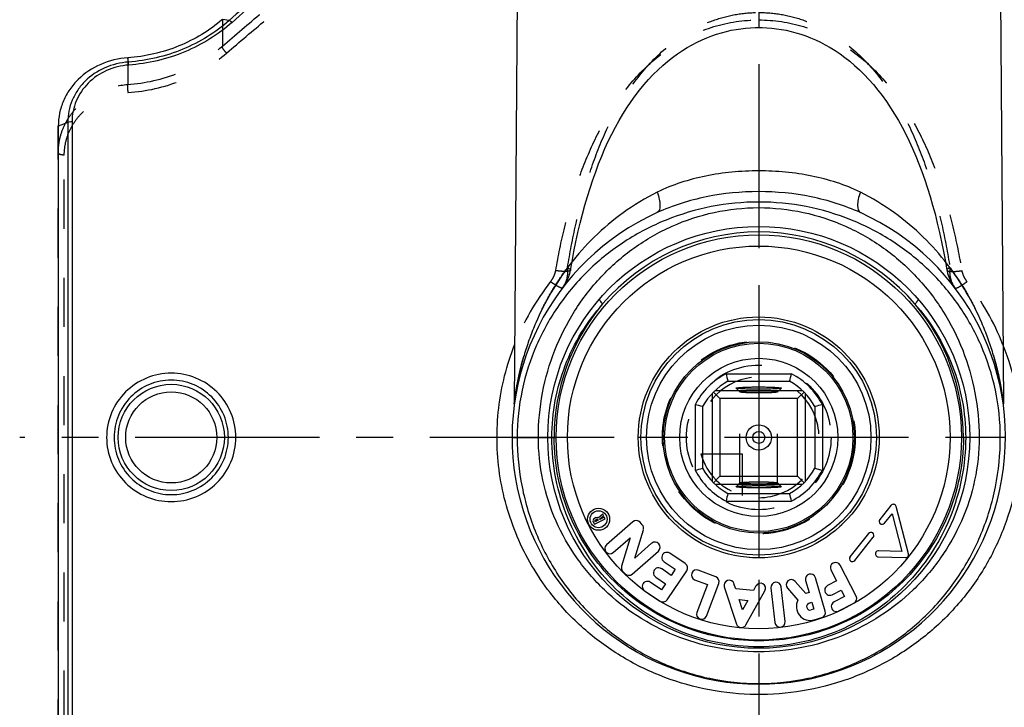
# Model space of a CAD drawing. Header units: millimetres. Extents: x 0 to 1000, y 0 to 1000.
# Tile 2 of 5: x 402 to 533, y 415 to 507. Entities that reach past the tile are written whole.
import ezdxf

# ---------------------------------------------------------------- set-up
doc = ezdxf.new("R2010")
doc.units = ezdxf.units.MM
doc.header["$LTSCALE"] = 65.185185
doc.linetypes.add('CENTER', pattern=[0.6, 0.375, -0.075, 0.075, -0.075])
doc.linetypes.add('HIDDEN', pattern=[0.2, 0.1, -0.1])
doc.layers.get('0').update_dxf_attribs({"linetype": 'CONTINUOUS'})
for name, color, linetype in [('ACHSEN_S', 7, 'CONTINUOUS'), ('DEFAULT_2', 8, 'HIDDEN'), ('FASEN', 7, 'CONTINUOUS'), ('KOERPER', 7, 'CONTINUOUS'), ('KONST.EL_MIT_GEO', 7, 'CONTINUOUS'), ('KURVEN', 7, 'CONTINUOUS')]:
    doc.layers.add(name, color=color, linetype=linetype)

msp = doc.modelspace()

# ---------------------------------------------------------------- linework, layer by layer
at = {"color": 7, "linetype": 'Continuous'}
for p, q in [((495.66, 459.63), (504.34, 459.63)), ((495.91, 458.63), (504.09, 458.63)), ((497, 457.72), (497, 457.73)), ((503, 457.73), (503, 457.72)), ((493.8, 456.99), (493.8, 445.37)), ((493.99, 457.19), (494.85, 456.33)), ((505.81, 457.38), (494.19, 457.38)), ((505.15, 456.33), (494.85, 456.33)), ((494.85, 456.33), (494.85, 446.03)), ((506.01, 457.19), (505.15, 456.33)), ((505.15, 446.03), (505.15, 456.33)), ((506.2, 445.37), (506.2, 456.99)), ((491.55, 455.52), (491.55, 446.84)), ((492.55, 455.27), (492.55, 447.09)), ((507.45, 455.27), (507.45, 447.09)), ((508.45, 455.52), (508.45, 446.84)), ((493.99, 445.17), (494.85, 446.03)), ((494.85, 446.03), (505.15, 446.03)), ((506.01, 445.17), (505.15, 446.03)), ((494.19, 444.98), (505.81, 444.98)), ((497, 444.63), (497, 444.64)), ((503, 444.64), (503, 444.63)), ((495.91, 443.73), (504.09, 443.73)), ((495.66, 442.73), (504.34, 442.73))]:
    msp.add_line(p, q, dxfattribs=at)
for radius in [12.5, 10.5, 1.68, 0.8]:
    msp.add_circle((500, 451.18), radius, dxfattribs=at)
for centre, radius, start, end in [((500, 451.18), 9.5, 117.1908, 152.8092), ((566.39, 476.71), 72.77, 193.5755, 194.386), ((433.61, 476.71), 72.77, 345.614, 346.4245), ((500, 451.18), 9.5, 27.1908, 62.8092), ((500, 451.18), 8.5, 118.7958, 151.2042), ((500, 451.18), 8.5, 28.7958, 61.2042), ((473.92, 382.59), 75.03, 75.6263, 76.4123), ((525.53, 384.79), 72.77, 103.5755, 104.386), ((474.47, 517.57), 72.77, 283.5755, 284.386), ((500, 451.18), 8.5, 208.7958, 241.2042), ((500, 451.18), 8.5, 298.7958, 331.2042), ((525.53, 517.57), 72.77, 255.614, 256.4245), ((500, 451.18), 9.5, 207.1908, 242.8092), ((500, 451.18), 9.5, 297.1908, 332.8092), ((566.39, 425.65), 72.77, 165.614, 166.4245), ((433.61, 425.65), 72.77, 13.5755, 14.386)]:
    msp.add_arc(centre, radius, start, end, dxfattribs=at)
for points, knots in [([(497, 457.73), (497, 457.74), (497.02, 457.75), (497.07, 457.76), (497.14, 457.77), (497.29, 457.79), (497.54, 457.82), (497.9, 457.84), (498.35, 457.85), (498.87, 457.87), (499.42, 457.88), (500, 457.88), (500.58, 457.88), (501.13, 457.87), (501.65, 457.85), (502.1, 457.84), (502.46, 457.82), (502.71, 457.79), (502.86, 457.77), (502.93, 457.76), (502.98, 457.75), (503, 457.74), (503, 457.73)], [0, 0, 0, 0, 0.003434, 0.010995, 0.023081, 0.039668, 0.085818, 0.147807, 0.223285, 0.309396, 0.40283, 0.5, 0.597171, 0.690603, 0.776711, 0.852192, 0.914186, 0.960328, 0.976913, 0.989011, 0.996585, 1, 1, 1, 1]), ([(503, 457.72), (502.99, 457.71), (502.96, 457.7), (502.91, 457.69), (502.83, 457.68), (502.67, 457.66), (502.41, 457.64), (502.05, 457.62), (501.6, 457.6), (501.1, 457.59), (500.56, 457.58), (500, 457.58), (499.44, 457.58), (498.9, 457.59), (498.4, 457.6), (497.96, 457.62), (497.59, 457.64), (497.33, 457.66), (497.17, 457.68), (497.09, 457.69), (497.04, 457.7), (497.01, 457.71), (497, 457.72)], [0, 0, 0, 0, 0.005131, 0.014426, 0.027994, 0.045758, 0.093331, 0.155514, 0.230092, 0.314413, 0.405432, 0.499868, 0.594308, 0.68534, 0.769682, 0.844294, 0.90652, 0.954133, 0.971915, 0.985511, 0.994848, 1, 1, 1, 1]), ([(497, 444.64), (497.01, 444.65), (497.04, 444.66), (497.09, 444.67), (497.17, 444.68), (497.33, 444.7), (497.59, 444.72), (497.96, 444.74), (498.4, 444.76), (498.9, 444.77), (499.44, 444.78), (500, 444.78), (500.56, 444.78), (501.1, 444.77), (501.6, 444.76), (502.05, 444.74), (502.41, 444.72), (502.67, 444.7), (502.83, 444.68), (502.91, 444.67), (502.96, 444.66), (502.99, 444.65), (503, 444.64)], [0, 0, 0, 0, 0.005152, 0.014489, 0.028085, 0.045867, 0.09348, 0.155706, 0.230318, 0.31466, 0.405692, 0.500132, 0.594568, 0.685587, 0.769908, 0.844486, 0.906669, 0.954242, 0.972006, 0.985574, 0.994869, 1, 1, 1, 1]), ([(503, 444.63), (503, 444.62), (502.98, 444.61), (502.93, 444.6), (502.86, 444.59), (502.71, 444.57), (502.46, 444.54), (502.1, 444.52), (501.65, 444.51), (501.13, 444.49), (500.58, 444.48), (500, 444.48), (499.42, 444.48), (498.87, 444.49), (498.35, 444.51), (497.9, 444.52), (497.54, 444.54), (497.29, 444.57), (497.14, 444.59), (497.07, 444.6), (497.02, 444.61), (497, 444.62), (497, 444.63)], [0, 0, 0, 0, 0.003415, 0.010989, 0.023087, 0.039672, 0.085814, 0.147808, 0.223289, 0.309397, 0.402829, 0.5, 0.59717, 0.690604, 0.776715, 0.852193, 0.914182, 0.960332, 0.976919, 0.989005, 0.996566, 1, 1, 1, 1])]:
    msp.add_open_spline(points, degree=3, knots=knots, dxfattribs=at)
at = {"layer": 'ACHSEN_S', "color": 40, "linetype": 'CENTER'}
for p, q in [((500, 657.18), (500, 342.82)), ((598.12, 451.18), (401.88, 451.18))]:
    msp.add_line(p, q, dxfattribs=at)
at = {"layer": 'DEFAULT_2', "color": 8, "linetype": 'HIDDEN'}
for p, q in [((497, 457.72), (497.5, 457.22)), ((502.5, 457.22), (503, 457.72)), ((497.5, 457.22), (497.5, 457.23)), ((497.5, 445.13), (497.5, 457.23)), ((502.5, 445.13), (502.5, 457.23)), ((502.5, 457.23), (502.5, 457.22)), ((497.5, 445.14), (497, 444.64)), ((497.5, 445.13), (497.5, 445.14)), ((503, 444.64), (502.5, 445.14)), ((502.5, 445.14), (502.5, 445.13))]:
    msp.add_line(p, q, dxfattribs=at)
for points, knots in [([(497.5, 457.23), (497.5, 457.24), (497.56, 457.26), (497.59, 457.27), (497.62, 457.28)], [0, 0, 0, 0, 0.290962, 1, 1, 1, 1]), ([(502.5, 457.22), (502.49, 457.21), (502.46, 457.2), (502.39, 457.18), (502.24, 457.16), (502, 457.14), (501.7, 457.12), (501.33, 457.1), (500.76, 457.08), (500, 457.08), (499.24, 457.08), (498.67, 457.1), (498.3, 457.12), (498, 457.14), (497.76, 457.16), (497.61, 457.18), (497.54, 457.2), (497.51, 457.21), (497.5, 457.22)], [0, 0, 0, 0, 0.005683, 0.015425, 0.047381, 0.095242, 0.157421, 0.23176, 0.315645, 0.499909, 0.684187, 0.768089, 0.842452, 0.90466, 0.952555, 0.984546, 0.994301, 1, 1, 1, 1]), ([(497.62, 457.28), (497.76, 457.3), (498.12, 457.33), (498.75, 457.36), (499.53, 457.38), (500.24, 457.38), (500.81, 457.37), (501.21, 457.36), (501.57, 457.35), (501.88, 457.33), (502.14, 457.31), (502.32, 457.29), (502.44, 457.27), (502.49, 457.25), (502.5, 457.23), (502.5, 457.23)], [0, 0, 0, 0, 0.085297, 0.219758, 0.387053, 0.566594, 0.654007, 0.736192, 0.810609, 0.874966, 0.927291, 0.966022, 0.99013, 0.996654, 1, 1, 1, 1]), ([(497.5, 445.14), (497.51, 445.15), (497.54, 445.16), (497.61, 445.18), (497.76, 445.2), (498, 445.22), (498.3, 445.24), (498.67, 445.26), (499.24, 445.28), (500, 445.28), (500.76, 445.28), (501.33, 445.26), (501.7, 445.24), (502, 445.22), (502.24, 445.2), (502.39, 445.18), (502.46, 445.16), (502.49, 445.15), (502.5, 445.14)], [0, 0, 0, 0, 0.005699, 0.015454, 0.047445, 0.09534, 0.157548, 0.231911, 0.315813, 0.500091, 0.684355, 0.76824, 0.842579, 0.904758, 0.952619, 0.984575, 0.994317, 1, 1, 1, 1]), ([(502.38, 445.08), (502.24, 445.06), (501.88, 445.03), (501.25, 445), (500.47, 444.98), (499.76, 444.98), (499.19, 444.99), (498.79, 445), (498.43, 445.01), (498.12, 445.03), (497.86, 445.05), (497.68, 445.07), (497.56, 445.1), (497.51, 445.11), (497.5, 445.13), (497.5, 445.13)], [0, 0, 0, 0, 0.08509, 0.219439, 0.38671, 0.566299, 0.653753, 0.735985, 0.81045, 0.874852, 0.927217, 0.965981, 0.990106, 0.99663, 1, 1, 1, 1]), ([(502.5, 445.13), (502.5, 445.12), (502.44, 445.1), (502.41, 445.09), (502.38, 445.08)], [0, 0, 0, 0, 0.290875, 1, 1, 1, 1])]:
    msp.add_open_spline(points, degree=3, knots=knots, dxfattribs=at)
at = {"layer": 'FASEN', "color": 7, "linetype": 'Continuous'}
msp.add_line((407, 492.51), (407, 409.85), dxfattribs=at)
for points, knots in [([(428.79, 506.67), (427.08, 505.19), (423.08, 502.78), (418.54, 501.73), (416.22, 501.57)], [0, 0, 0, 0, 0.492259, 1, 1, 1, 1]), ([(416.22, 501.57), (414.99, 501.48), (412.58, 500.91), (410.01, 499.22), (408.48, 497.41), (407.64, 495.88), (407.12, 494.23), (407, 493.08), (407, 492.51)], [0, 0, 0, 0, 0.259754, 0.512394, 0.635983, 0.757913, 0.878957, 1, 1, 1, 1])]:
    msp.add_open_spline(points, degree=3, knots=knots, dxfattribs=at)
at = {"layer": 'KOERPER', "color": 7, "linetype": 'Continuous'}
for p, q in [((468, 520.68), (467.53, 455.64)), ((532, 520.68), (532.47, 455.64)), ((517.55, 442.15), (516.07, 440.29)), ((519.89, 435.72), (518.25, 442)), ((478.39, 440.53), (478.18, 440.42)), ((479.28, 440.98), (478.72, 440.52)), ((478.87, 440.34), (479.39, 440.77)), ((479.49, 440.58), (478.9, 440.28)), ((479.39, 440.77), (479.28, 440.98)), ((479.59, 440.38), (479.49, 440.58)), ((516.69, 439.79), (517.69, 441.04)), ((517.69, 441.04), (519, 436.03)), ((478.03, 439.96), (478.18, 439.66)), ((478.18, 439.66), (479.59, 440.38)), ((478.28, 439.97), (478.23, 440.06)), ((478.28, 440.21), (478.5, 440.32)), ((478.69, 440.18), (478.28, 439.97)), ((478.64, 440.27), (478.69, 440.18)), ((478.9, 440.28), (478.87, 440.34)), ((483.28, 439.98), (479.79, 436.92)), ((484.54, 439.58), (484.24, 439.92)), ((483.53, 435.15), (484.68, 438.93)), ((514.58, 438.43), (512.11, 435.34)), ((512.74, 434.84), (515.21, 437.93)), ((480.69, 435.9), (482.93, 437.87)), ((482.93, 437.87), (481.79, 434.09)), ((485.78, 437.12), (483.53, 435.15)), ((483.19, 433.04), (486.68, 436.1)), ((490.25, 434.42), (488.18, 435.81)), ((515.87, 435.32), (519.49, 435.22)), ((519, 436.03), (515.9, 436.12)), ((487.42, 434.68), (488.92, 433.67)), ((512.92, 430.09), (510.8, 434.21)), ((481.93, 433.44), (482.23, 433.11)), ((488.39, 432.87), (487.08, 433.76)), ((487.85, 429.63), (490.43, 433.48)), ((488.92, 433.67), (488.39, 432.87)), ((494.3, 432.68), (491.97, 433.57)), ((509.59, 433.59), (510.34, 432.13)), ((487.1, 430.95), (485.59, 431.96)), ((486.32, 432.63), (487.63, 431.75)), ((487.63, 431.75), (487.1, 430.95)), ((491.49, 432.29), (493.18, 431.65)), ((493.18, 431.65), (491.77, 427.95)), ((493.04, 427.47), (494.69, 431.8)), ((496.94, 431.06), (496.71, 431.75)), ((499.63, 431.48), (499.28, 430.84)), ((506.23, 430.47), (504.83, 432.07)), ((506.22, 432.17), (506.68, 430.6)), ((508.82, 428.1), (507.52, 432.56)), ((510.34, 432.13), (509.13, 431.51)), ((484.84, 430.83), (486.9, 429.44)), ((495.42, 431.33), (497.06, 426.4)), ((499.28, 430.84), (496.94, 431.06)), ((498.3, 426.29), (500.82, 430.82)), ((501.61, 431.2), (502.14, 426.59)), ((503.49, 426.75), (502.96, 431.36)), ((503.81, 431.17), (505.2, 429.59)), ((506.68, 430.6), (506.23, 430.47)), ((509.75, 430.3), (510.96, 430.92)), ((511.4, 430.07), (510, 429.34)), ((510.96, 430.92), (511.4, 430.07)), ((497.41, 429.65), (498.56, 429.55)), ((497.86, 428.3), (497.41, 429.65)), ((498.56, 429.55), (497.86, 428.3)), ((506.69, 429.19), (507.06, 429.29)), ((507.06, 429.29), (507.33, 428.37)), ((510.62, 428.14), (512.63, 429.17)), ((507.33, 428.37), (506.96, 428.27)), ((507.34, 426.96), (508.36, 427.26))]:
    msp.add_line(p, q, dxfattribs=at)
for centre, radius in [((500, 451.18), 12.7), ((478.73, 440.32), 1.47), ((478.73, 440.32), 1.13)]:
    msp.add_circle(centre, radius, dxfattribs=at)
for centre, radius, start, end in [((517.86, 441.9), 0.4, 14.6262, 141.4162), ((478.55, 440.22), 0.34, 59.7468, 117.0544), ((478.33, 440.11), 0.34, 117.0544, 207.0544), ((478.33, 440.11), 0.11, 117.0544, 207.0544), ((478.55, 440.22), 0.11, 27.0544, 117.0544), ((483.73, 439.47), 0.68, 41.1846, 131.1846), ((484.03, 439.13), 0.68, 343.1846, 41.1846), ((516.38, 440.04), 0.4, 141.4162, 321.4162), ((514.9, 438.18), 0.4, 321.4162, 141.4162), ((480.24, 436.41), 0.68, 131.1846, 311.1846), ((486.23, 436.61), 0.68, 311.1846, 131.1846), ((487.8, 435.24), 0.68, 56.1209, 236.1209), ((512.43, 435.09), 0.4, 141.4162, 321.4162), ((515.88, 435.72), 0.4, 88.2862, 268.4445), ((519.5, 435.62), 0.4, 268.4445, 14.6262), ((482.44, 433.89), 0.68, 163.1846, 221.1846), ((489.87, 433.86), 0.68, 326.1209, 56.1209), ((510.19, 433.9), 0.68, 27.3, 207.3), ((482.74, 433.55), 0.68, 221.1846, 311.1846), ((486.7, 433.19), 0.68, 56.1209, 236.1209), ((491.73, 432.93), 0.68, 69.1771, 249.1771), ((494.05, 432.05), 0.68, 339.1771, 69.1771), ((506.87, 432.37), 0.68, 16.258, 196.258), ((485.21, 431.39), 0.68, 56.1209, 236.1209), ((496.07, 431.54), 0.68, 18.4131, 198.4131), ((500.23, 431.15), 0.68, 330.9131, 150.9131), ((502.29, 431.28), 0.68, 6.5547, 186.5547), ((504.32, 431.62), 0.68, 41.258, 221.258), ((509.44, 430.9), 0.68, 117.3, 297.3), ((512.32, 429.78), 0.68, 297.3, 27.3), ((487.28, 430), 0.68, 236.1209, 326.1209), ((506.83, 428.73), 1.84, 152.1076, 286.258), ((506.83, 428.73), 0.48, 106.258, 286.258), ((510.31, 428.74), 0.68, 117.3, 297.3), ((492.41, 427.71), 0.68, 159.1771, 339.1771), ((508.17, 427.91), 0.68, 286.258, 16.258), ((497.71, 426.62), 0.68, 198.4131, 330.9131), ((502.82, 426.67), 0.68, 186.5547, 6.5547)]:
    msp.add_arc(centre, radius, start, end, dxfattribs=at)
at = {"layer": 'KONST.EL_MIT_GEO', "color": 8, "linetype": 'HIDDEN'}
for p, q in [((428.79, 506.67), (428.79, 503.11)), ((416.22, 501.57), (416.22, 498.03)), ((407, 409.85), (407, 492.51)), ((407.8, 413.7), (407.8, 488.66))]:
    msp.add_line(p, q, dxfattribs=at)
at = {"layer": 'KONST.EL_MIT_GEO', "color": 7, "linetype": 'Continuous'}
for p, q in [((429.68, 506.51), (428.79, 506.67)), ((416.31, 501.01), (416.22, 501.57)), ((408.27, 492.99), (407, 492.51)), ((408.27, 492.99), (408.27, 409.37)), ((408.83, 493.08), (408.83, 409.28)), ((467.25, 451.18), (473.1, 451.18)), ((532.75, 451.18), (526.9, 451.18))]:
    msp.add_line(p, q, dxfattribs=at)
at = {"layer": 'KONST.EL_MIT_GEO', "color": 8, "linetype": 'HIDDEN'}
for points in [[(475.02, 473.39), (475.22, 474.53), (475.47, 475.85), (475.73, 477.13), (476, 478.39), (476.29, 479.62), (476.6, 480.82), (476.92, 482), (477.25, 483.15), (477.6, 484.28), (477.97, 485.38), (478.35, 486.45), (478.74, 487.5), (479.15, 488.52), (479.58, 489.52), (480.02, 490.49), (480.48, 491.43), (480.96, 492.35), (481.45, 493.24), (481.96, 494.11), (482.49, 494.95), (483.04, 495.76), (483.6, 496.54), (484.18, 497.3), (484.77, 498.02), (485.38, 498.71), (486, 499.36), (486.63, 499.98), (487.26, 500.56), (487.91, 501.11), (488.56, 501.62), (489.21, 502.1), (489.86, 502.54), (490.51, 502.94), (491.17, 503.31), (491.82, 503.65), (492.47, 503.96), (493.12, 504.24), (493.77, 504.49), (494.41, 504.71), (495.06, 504.91), (495.7, 505.08), (496.34, 505.23), (496.98, 505.35), (497.62, 505.44), (498.26, 505.52), (498.9, 505.57), (499.54, 505.6), (500, 505.6)], [(500, 505.6), (500.45, 505.6), (501.09, 505.57), (501.73, 505.52), (502.37, 505.44), (503.01, 505.35), (503.65, 505.23), (504.29, 505.08), (504.94, 504.91), (505.58, 504.72), (506.23, 504.49), (506.88, 504.24), (507.53, 503.96), (508.18, 503.65), (508.83, 503.31), (509.48, 502.94), (510.14, 502.54), (510.79, 502.1), (511.44, 501.62), (512.09, 501.11), (512.73, 500.57), (513.37, 499.98), (514, 499.36), (514.62, 498.71), (515.22, 498.02), (515.82, 497.3), (516.4, 496.55), (516.96, 495.76), (517.5, 494.95), (518.03, 494.11), (518.54, 493.25), (519.04, 492.36), (519.51, 491.44), (519.97, 490.5), (520.42, 489.53), (520.84, 488.53), (521.25, 487.51), (521.65, 486.46), (522.03, 485.39), (522.39, 484.29), (522.74, 483.16), (523.08, 482.01), (523.4, 480.84), (523.7, 479.63), (523.99, 478.4), (524.27, 477.14), (524.53, 475.86), (524.78, 474.55), (524.98, 473.39)], [(473.94, 471.02), (473.99, 471.08), (474.15, 471.31), (474.29, 471.53), (474.43, 471.77), (474.56, 472.01), (474.67, 472.25), (474.77, 472.49), (474.85, 472.73), (474.92, 472.96), (474.98, 473.18), (475.02, 473.39)], [(524.98, 473.39), (525.02, 473.2), (525.07, 472.98), (525.14, 472.74), (525.23, 472.51), (525.32, 472.27), (525.43, 472.03), (525.56, 471.79), (525.7, 471.55), (525.84, 471.32), (526, 471.1), (526.06, 471.02)]]:
    msp.add_lwpolyline(points, dxfattribs=at)
at = {"layer": 'KONST.EL_MIT_GEO', "color": 7, "linetype": 'Continuous'}
for points in [[(467.53, 455.64), (467.53, 455.58), (467.53, 455.52), (467.53, 455.46), (467.52, 455.4), (467.52, 455.34), (467.51, 455.29)], [(532.49, 455.29), (532.48, 455.35), (532.48, 455.41), (532.47, 455.47), (532.47, 455.53), (532.47, 455.59), (532.47, 455.64)]]:
    msp.add_lwpolyline(points, dxfattribs=at)
for centre, radius in [((500, 451.18), 28), ((500, 451.18), 26.9), ((500, 451.18), 25.4), ((500, 451.18), 16), ((500, 451.18), 15.64), ((500, 451.18), 14.9), ((422, 451.18), 7.05), ((422, 451.18), 6.05)]:
    msp.add_circle(centre, radius, dxfattribs=at)
for centre, radius, start, end in [((500, 451.18), 32.75, 114.3484, 65.6516), ((500, 451.18), 27.27, 90.0015, 139.4925), ((500, 451.18), 27.27, 40.5075, 89.9985), ((500.37, 451.2), 27.54, 140.0156, 180.0314), ((499.63, 451.2), 27.54, 359.9686, 39.9844)]:
    msp.add_arc(centre, radius, start, end, dxfattribs=at)
at = {"layer": 'KONST.EL_MIT_GEO', "color": 8, "linetype": 'HIDDEN'}
for centre, start, end in [((499.19, 451.04), 142.2075, 158.5076), ((500.81, 451.04), 21.4924, 37.7925)]:
    msp.add_arc(centre, 33.97, start, end, dxfattribs=at)
at = {"layer": 'KONST.EL_MIT_GEO', "color": 7, "linetype": 'Continuous'}
for points, knots in [([(450.44, 523.79), (448.71, 522.43), (441.67, 516.81), (434.8, 510.99), (429.68, 506.51)], [0, 0, 0, 0, 0.244381, 1, 1, 1, 1]), ([(450.81, 523.64), (449.08, 522.27), (442.05, 516.63), (435.19, 510.79), (430.08, 506.28)], [0, 0, 0, 0, 0.244362, 1, 1, 1, 1]), ([(429.68, 506.51), (427.88, 504.92), (423.63, 502.32), (418.79, 501.19), (416.31, 501.01)], [0, 0, 0, 0, 0.491723, 1, 1, 1, 1]), ([(430.08, 506.28), (428.23, 504.65), (423.88, 501.96), (418.9, 500.79), (416.36, 500.61)], [0, 0, 0, 0, 0.49176, 1, 1, 1, 1]), ([(430.08, 506.28), (430.01, 506.34), (429.89, 506.43), (429.75, 506.49), (429.68, 506.51)], [0, 0, 0, 0, 0.573003, 1, 1, 1, 1]), ([(416.31, 501.01), (415.24, 500.94), (413.12, 500.43), (410.87, 498.92), (409.55, 497.31), (408.81, 495.96), (408.36, 494.51), (408.27, 493.49), (408.27, 492.99)], [0, 0, 0, 0, 0.259544, 0.511896, 0.635512, 0.757581, 0.878808, 1, 1, 1, 1]), ([(416.36, 500.61), (416.35, 500.69), (416.34, 500.83), (416.32, 500.96), (416.31, 501.01)], [0, 0, 0, 0, 0.616148, 1, 1, 1, 1]), ([(416.36, 500.61), (415.35, 500.54), (413.37, 500.06), (410.88, 498.37), (409.22, 495.93), (408.83, 494.02), (408.83, 493.08)], [0, 0, 0, 0, 0.259996, 0.512856, 0.758023, 1, 1, 1, 1]), ([(408.83, 493.08), (408.78, 493.08), (408.59, 493.07), (408.4, 493.04), (408.27, 492.99)], [0, 0, 0, 0, 0.271989, 1, 1, 1, 1]), ([(500, 486.56), (498.81, 486.56), (496.45, 486.45), (491.87, 485.79), (488.54, 484.73), (486.51, 483.73)], [0, 0, 0, 0, 0.256978, 0.51093, 1, 1, 1, 1]), ([(513.49, 483.73), (511.46, 484.73), (508.13, 485.79), (503.55, 486.45), (501.19, 486.56), (500, 486.56)], [0, 0, 0, 0, 0.48907, 0.743022, 1, 1, 1, 1]), ([(486.51, 483.73), (484.94, 482.95), (481.99, 481.17), (478.13, 477.91), (474.93, 474.3), (472.35, 470.45), (470.65, 467.09), (469.57, 464.37), (468.9, 462.34), (468.35, 460.34), (468, 458.7), (467.78, 457.45), (467.67, 456.74), (467.61, 456.24), (467.57, 455.95), (467.55, 455.76), (467.53, 455.67), (467.53, 455.64)], [0, 0, 0, 0, 0.149258, 0.291319, 0.427176, 0.557903, 0.68432, 0.74604, 0.806644, 0.865788, 0.922466, 0.94902, 0.973105, 0.983504, 0.992065, 0.997896, 1, 1, 1, 1]), ([(500, 483.81), (497.67, 483.81), (493.03, 483.36), (488.58, 481.96), (486.5, 481.02)], [0, 0, 0, 0, 0.505184, 1, 1, 1, 1]), ([(486.51, 483.73), (486.63, 483.42), (486.77, 482.97), (486.87, 482.36), (486.91, 481.77), (486.81, 481.16), (486.5, 481.02)], [0, 0, 0, 0, 0.347124, 0.502765, 0.641734, 1, 1, 1, 1]), ([(513.5, 481.02), (511.42, 481.96), (506.97, 483.36), (502.33, 483.81), (500, 483.81)], [0, 0, 0, 0, 0.494816, 1, 1, 1, 1]), ([(513.49, 483.73), (513.37, 483.42), (513.23, 482.97), (513.13, 482.36), (513.09, 481.77), (513.19, 481.16), (513.5, 481.02)], [0, 0, 0, 0, 0.347125, 0.502767, 0.641736, 1, 1, 1, 1]), ([(532.47, 455.64), (532.47, 455.67), (532.45, 455.76), (532.43, 455.95), (532.39, 456.24), (532.33, 456.74), (532.22, 457.45), (532, 458.7), (531.65, 460.34), (531.1, 462.34), (530.43, 464.37), (529.35, 467.09), (527.65, 470.45), (525.07, 474.3), (521.87, 477.91), (518.01, 481.17), (515.06, 482.95), (513.49, 483.73)], [0, 0, 0, 0, 0.002107, 0.007941, 0.016506, 0.026903, 0.050993, 0.077547, 0.134224, 0.193367, 0.253969, 0.315688, 0.442105, 0.572836, 0.708697, 0.850753, 1, 1, 1, 1]), ([(500, 482.43), (497.89, 482.43), (493.68, 482.02), (487.64, 480.23), (482.13, 477.36), (477.3, 473.53), (473.31, 468.86), (470.29, 463.46), (468.37, 457.49), (467.93, 453.29), (467.93, 451.18)], [0, 0, 0, 0, 0.127536, 0.253798, 0.378195, 0.501081, 0.62357, 0.747085, 0.872656, 1, 1, 1, 1]), ([(532.07, 451.18), (532.07, 453.29), (531.63, 457.49), (529.71, 463.46), (526.69, 468.86), (522.7, 473.53), (517.87, 477.36), (512.36, 480.23), (506.32, 482.02), (502.11, 482.43), (500, 482.43)], [0, 0, 0, 0, 0.127344, 0.252915, 0.37643, 0.49892, 0.621805, 0.746202, 0.872464, 1, 1, 1, 1]), ([(470.74, 451.18), (470.74, 453.16), (471.11, 457.12), (472.75, 462.8), (475.39, 468.03), (478.95, 472.64), (483.33, 476.49), (488.42, 479.41), (494.06, 481.26), (498.02, 481.68), (500, 481.68)], [0, 0, 0, 0, 0.126845, 0.252506, 0.376638, 0.499811, 0.62306, 0.747359, 0.87314, 1, 1, 1, 1]), ([(500, 481.68), (501.98, 481.68), (505.94, 481.26), (511.58, 479.41), (516.67, 476.49), (521.05, 472.64), (524.61, 468.03), (527.25, 462.8), (528.89, 457.12), (529.26, 453.16), (529.26, 451.18)], [0, 0, 0, 0, 0.12686, 0.252641, 0.37694, 0.500189, 0.623363, 0.747494, 0.873155, 1, 1, 1, 1]), ([(478.87, 469.55), (478.85, 469.52), (478.85, 469.46), (478.88, 469.38), (478.95, 469.26), (479.08, 469.09), (479.2, 468.96), (479.27, 468.89)], [0, 0, 0, 0, 0.116287, 0.208534, 0.325903, 0.628659, 1, 1, 1, 1]), ([(521.13, 469.55), (521.15, 469.52), (521.15, 469.46), (521.12, 469.38), (521.05, 469.26), (520.92, 469.09), (520.8, 468.96), (520.73, 468.89)], [0, 0, 0, 0, 0.116287, 0.208534, 0.325903, 0.628659, 1, 1, 1, 1]), ([(472.53, 451.18), (472.53, 452.81), (472.84, 456.08), (474.17, 460.77), (476.31, 465.11), (478.22, 467.7), (479.27, 468.89)], [0, 0, 0, 0, 0.253322, 0.504657, 0.753295, 1, 1, 1, 1]), ([(520.73, 468.89), (521.78, 467.7), (523.69, 465.11), (525.83, 460.77), (527.16, 456.08), (527.47, 452.81), (527.47, 451.18)], [0, 0, 0, 0, 0.246705, 0.495343, 0.746678, 1, 1, 1, 1]), ([(472.3, 430.57), (470.54, 432.85), (467.59, 437.89), (465.22, 446.32), (465.1, 455.1), (466.53, 460.79), (467.59, 463.49)], [0, 0, 0, 0, 0.24876, 0.498886, 0.749744, 1, 1, 1, 1]), ([(532.41, 463.49), (533.17, 461.57), (534.33, 457.59), (534.94, 451.4), (534.41, 445.21), (532.75, 439.23), (530.05, 433.67), (526.4, 428.7), (521.93, 424.47), (516.78, 421.08), (511.09, 418.64), (505.05, 417.22), (498.85, 416.88), (492.68, 417.63), (486.75, 419.43), (481.24, 422.23), (476.33, 425.94), (473.54, 428.96), (472.3, 430.57)], [0, 0, 0, 0, 0.06265, 0.125474, 0.188305, 0.250971, 0.313384, 0.375582, 0.437702, 0.499922, 0.562372, 0.625074, 0.687924, 0.750738, 0.813353, 0.875708, 0.937871, 1, 1, 1, 1]), ([(430.58, 451.18), (430.58, 452.29), (430.13, 454.54), (428.21, 457.38), (425.36, 459.26), (422, 459.92), (418.64, 459.26), (415.79, 457.38), (413.87, 454.54), (413.42, 452.29), (413.42, 451.18)], [0, 0, 0, 0, 0.125012, 0.249978, 0.374956, 0.5, 0.625044, 0.750022, 0.874988, 1, 1, 1, 1]), ([(429.58, 451.18), (429.58, 452.17), (429.19, 454.16), (427.51, 456.69), (424.98, 458.39), (422, 458.98), (419.02, 458.39), (416.49, 456.69), (414.81, 454.16), (414.42, 452.17), (414.42, 451.18)], [0, 0, 0, 0, 0.12504, 0.250005, 0.374966, 0.5, 0.625034, 0.749995, 0.87496, 1, 1, 1, 1]), ([(413.42, 451.18), (413.42, 450.07), (413.87, 447.82), (415.79, 444.99), (418.64, 443.1), (422, 442.44), (425.36, 443.1), (428.21, 444.99), (430.13, 447.82), (430.58, 450.07), (430.58, 451.18)], [0, 0, 0, 0, 0.125014, 0.249979, 0.374956, 0.5, 0.625044, 0.750021, 0.874986, 1, 1, 1, 1]), ([(414.42, 451.18), (414.42, 450.19), (414.81, 448.2), (416.49, 445.67), (419.02, 443.98), (422, 443.38), (424.98, 443.98), (427.51, 445.67), (429.19, 448.2), (429.58, 450.19), (429.58, 451.18)], [0, 0, 0, 0, 0.125041, 0.250006, 0.374967, 0.5, 0.625033, 0.749994, 0.874959, 1, 1, 1, 1]), ([(467.93, 451.18), (467.93, 448.98), (468.36, 444.62), (470.24, 438.39), (473.23, 432.75), (477.18, 427.89), (481.94, 423.91), (487.42, 420.9), (493.51, 418.97), (497.82, 418.52), (500, 418.52)], [0, 0, 0, 0, 0.12969, 0.257377, 0.382102, 0.504177, 0.624897, 0.746331, 0.871042, 1, 1, 1, 1]), ([(500, 422.72), (498.09, 422.72), (494.28, 423.09), (488.81, 424.71), (483.79, 427.32), (479.38, 430.81), (475.7, 435.08), (472.91, 440.02), (471.14, 445.46), (470.74, 449.27), (470.74, 451.18)], [0, 0, 0, 0, 0.1266, 0.252105, 0.376265, 0.499659, 0.623199, 0.747671, 0.87339, 1, 1, 1, 1]), ([(500, 423.38), (498.17, 423.38), (494.51, 423.75), (489.29, 425.38), (484.53, 427.98), (480.4, 431.43), (477.01, 435.63), (474.47, 440.43), (472.89, 445.69), (472.53, 449.35), (472.53, 451.18)], [0, 0, 0, 0, 0.126756, 0.252252, 0.376235, 0.499402, 0.6228, 0.747285, 0.87316, 1, 1, 1, 1]), ([(527.17, 451.18), (527.17, 449.39), (526.81, 445.81), (525.22, 440.68), (522.67, 436), (519.29, 431.93), (515.19, 428.58), (510.49, 426.08), (505.37, 424.52), (500, 423.99), (494.63, 424.52), (489.51, 426.08), (484.81, 428.58), (480.71, 431.93), (477.33, 436), (474.78, 440.68), (473.19, 445.81), (472.83, 449.39), (472.83, 451.18)], [0, 0, 0, 0, 0.063234, 0.126065, 0.188324, 0.250155, 0.311923, 0.374047, 0.43678, 0.5, 0.56322, 0.625953, 0.688077, 0.749845, 0.811676, 0.873935, 0.936766, 1, 1, 1, 1]), ([(527.47, 451.18), (527.47, 449.35), (527.11, 445.69), (525.53, 440.43), (522.99, 435.63), (519.6, 431.43), (515.47, 427.98), (510.71, 425.38), (505.49, 423.75), (501.83, 423.38), (500, 423.38)], [0, 0, 0, 0, 0.12684, 0.252715, 0.3772, 0.500598, 0.623765, 0.747748, 0.873244, 1, 1, 1, 1]), ([(529.26, 451.18), (529.26, 449.27), (528.86, 445.46), (527.09, 440.02), (524.3, 435.08), (520.62, 430.81), (516.21, 427.32), (511.19, 424.71), (505.72, 423.09), (501.91, 422.72), (500, 422.72)], [0, 0, 0, 0, 0.12661, 0.252329, 0.376801, 0.500341, 0.623735, 0.747895, 0.8734, 1, 1, 1, 1]), ([(500, 418.52), (502.18, 418.52), (506.49, 418.97), (512.58, 420.9), (518.06, 423.91), (522.82, 427.89), (526.77, 432.75), (529.76, 438.39), (531.64, 444.62), (532.07, 448.98), (532.07, 451.18)], [0, 0, 0, 0, 0.128958, 0.253669, 0.375104, 0.495823, 0.617898, 0.742623, 0.87031, 1, 1, 1, 1])]:
    msp.add_open_spline(points, degree=3, knots=knots, dxfattribs=at)
at = {"layer": 'KONST.EL_MIT_GEO', "color": 8, "linetype": 'HIDDEN'}
for points, knots in [([(428.79, 503.11), (430.52, 504.61), (437.31, 510.4), (444.26, 516), (449.54, 520.04)], [0, 0, 0, 0, 0.255852, 1, 1, 1, 1]), ([(429.35, 502.21), (431.08, 503.69), (437.88, 509.43), (444.83, 515), (450.1, 519)], [0, 0, 0, 0, 0.255799, 1, 1, 1, 1]), ([(474.61, 473.71), (474.92, 475.63), (475.64, 479.44), (477.08, 485.04), (478.98, 490.43), (481.48, 495.54), (484.73, 500.2), (488.21, 503.48), (491.46, 505.51), (494.15, 506.68), (497.02, 507.42), (499.01, 507.59), (500, 507.59)], [0, 0, 0, 0, 0.126825, 0.252308, 0.376392, 0.499291, 0.621695, 0.744942, 0.80758, 0.871039, 0.935277, 1, 1, 1, 1]), ([(500, 507.59), (500.99, 507.59), (502.98, 507.42), (505.85, 506.68), (508.54, 505.51), (511.79, 503.48), (515.27, 500.2), (518.52, 495.54), (521.02, 490.43), (522.92, 485.04), (524.36, 479.44), (525.08, 475.63), (525.39, 473.71)], [0, 0, 0, 0, 0.064725, 0.128964, 0.192425, 0.255065, 0.378313, 0.500712, 0.623613, 0.747699, 0.87318, 1, 1, 1, 1]), ([(473.04, 473.32), (473.38, 475.27), (474.16, 479.11), (475.75, 484.74), (477.84, 490.13), (480.59, 495.18), (484.13, 499.72), (488.61, 503.47), (494, 506), (497.99, 506.6), (500, 506.6)], [0, 0, 0, 0, 0.126848, 0.252177, 0.37598, 0.498601, 0.620942, 0.744526, 0.870913, 1, 1, 1, 1]), ([(500, 506.6), (502.01, 506.6), (506, 506), (511.39, 503.47), (515.87, 499.72), (519.41, 495.18), (522.16, 490.13), (524.25, 484.74), (525.84, 479.11), (526.62, 475.27), (526.96, 473.32)], [0, 0, 0, 0, 0.129091, 0.255482, 0.379068, 0.501404, 0.624026, 0.747831, 0.873158, 1, 1, 1, 1]), ([(416.22, 498.03), (418.54, 498.19), (423.08, 499.23), (427.08, 501.64), (428.79, 503.11)], [0, 0, 0, 0, 0.508461, 1, 1, 1, 1]), ([(416.28, 496.96), (418.69, 497.12), (423.41, 498.19), (427.58, 500.68), (429.35, 502.21)], [0, 0, 0, 0, 0.508338, 1, 1, 1, 1]), ([(429.35, 502.21), (429.2, 502.34), (429, 502.57), (428.83, 502.89), (428.78, 503.05), (428.79, 503.11)], [0, 0, 0, 0, 0.574209, 0.821422, 1, 1, 1, 1]), ([(407, 488.95), (407, 489.53), (407.12, 490.68), (407.63, 492.33), (408.48, 493.87), (410.01, 495.68), (412.58, 497.37), (414.99, 497.94), (416.22, 498.03)], [0, 0, 0, 0, 0.121234, 0.242449, 0.364482, 0.488066, 0.740404, 1, 1, 1, 1]), ([(407.8, 488.66), (407.8, 489.18), (407.91, 490.24), (408.39, 491.76), (409.17, 493.16), (410.58, 494.82), (412.95, 496.36), (415.15, 496.88), (416.28, 496.96)], [0, 0, 0, 0, 0.121424, 0.242768, 0.364868, 0.488463, 0.74068, 1, 1, 1, 1]), ([(416.28, 496.96), (416.26, 497.16), (416.24, 497.51), (416.22, 497.87), (416.22, 498.03)], [0, 0, 0, 0, 0.5664, 1, 1, 1, 1]), ([(407.8, 488.66), (407.7, 488.66), (407.51, 488.67), (407.28, 488.72), (407.14, 488.78), (407.05, 488.84), (407, 488.91), (407, 488.95)], [0, 0, 0, 0, 0.340189, 0.636468, 0.757456, 0.857166, 1, 1, 1, 1]), ([(467.53, 455.64), (467.53, 455.63), (467.54, 455.71), (467.55, 455.75), (467.56, 455.9), (467.59, 456.12), (467.64, 456.48), (467.71, 456.95), (467.79, 457.47), (467.92, 458.23), (468.11, 459.2), (468.38, 460.4), (468.7, 461.63), (469.07, 462.86), (469.49, 464.1), (469.95, 465.33), (470.64, 466.98), (471.62, 469.02), (473, 471.42), (474.05, 472.95), (474.61, 473.71)], [0, 0, 0, 0, 0.001428, 0.005564, 0.012066, 0.020504, 0.04163, 0.066535, 0.093799, 0.122615, 0.183173, 0.246155, 0.310671, 0.376286, 0.442775, 0.510019, 0.577956, 0.715816, 0.856417, 1, 1, 1, 1]), ([(472.35, 471.86), (472.52, 472.07), (472.81, 472.54), (473, 473.06), (473.04, 473.32)], [0, 0, 0, 0, 0.501413, 1, 1, 1, 1]), ([(475.02, 473.39), (475.01, 473.36), (474.96, 473.3), (474.83, 473.26), (474.64, 473.22), (474.4, 473.21), (474.11, 473.21), (473.65, 473.24), (473.29, 473.28), (473.04, 473.32)], [0, 0, 0, 0, 0.041271, 0.105833, 0.199308, 0.320733, 0.466728, 0.632496, 1, 1, 1, 1]), ([(473.94, 471.02), (474.22, 471.39), (474.64, 472.26), (474.69, 473.24), (474.61, 473.71)], [0, 0, 0, 0, 0.492661, 1, 1, 1, 1]), ([(474.61, 473.71), (474.68, 473.68), (474.78, 473.63), (474.93, 473.54), (475.03, 473.45), (475.02, 473.39)], [0, 0, 0, 0, 0.377701, 0.668784, 1, 1, 1, 1]), ([(525.39, 473.71), (525.32, 473.68), (525.22, 473.63), (525.07, 473.54), (524.97, 473.45), (524.98, 473.39)], [0, 0, 0, 0, 0.377699, 0.668782, 1, 1, 1, 1]), ([(524.98, 473.39), (524.99, 473.36), (525.04, 473.3), (525.17, 473.26), (525.36, 473.22), (525.6, 473.21), (525.89, 473.21), (526.35, 473.24), (526.71, 473.28), (526.96, 473.32)], [0, 0, 0, 0, 0.041274, 0.10584, 0.199319, 0.320746, 0.46674, 0.632506, 1, 1, 1, 1]), ([(525.39, 473.71), (525.31, 473.24), (525.36, 472.26), (525.78, 471.39), (526.06, 471.02)], [0, 0, 0, 0, 0.507341, 1, 1, 1, 1]), ([(525.39, 473.71), (525.95, 472.95), (527, 471.42), (528.38, 469.02), (529.36, 466.98), (530.05, 465.33), (530.51, 464.1), (530.93, 462.86), (531.3, 461.63), (531.62, 460.4), (531.89, 459.2), (532.08, 458.22), (532.21, 457.48), (532.29, 456.94), (532.36, 456.49), (532.42, 456.03), (532.44, 455.9), (532.47, 455.61), (532.47, 455.64)], [0, 0, 0, 0, 0.143587, 0.284195, 0.422061, 0.490001, 0.557247, 0.623739, 0.689357, 0.753874, 0.816857, 0.877416, 0.906232, 0.933495, 0.958397, 0.979514, 0.994444, 1, 1, 1, 1]), ([(526.96, 473.32), (527, 473.06), (527.19, 472.54), (527.48, 472.07), (527.65, 471.86)], [0, 0, 0, 0, 0.498587, 1, 1, 1, 1]), ([(473.94, 471.02), (473.93, 471), (473.86, 470.99), (473.68, 471.03), (473.36, 471.19), (472.88, 471.48), (472.54, 471.72), (472.35, 471.86)], [0, 0, 0, 0, 0.034577, 0.095276, 0.306879, 0.621353, 1, 1, 1, 1]), ([(526.06, 471.02), (526.07, 471), (526.14, 470.99), (526.32, 471.03), (526.64, 471.19), (527.12, 471.48), (527.46, 471.72), (527.65, 471.86)], [0, 0, 0, 0, 0.034577, 0.095276, 0.306879, 0.621353, 1, 1, 1, 1])]:
    msp.add_open_spline(points, degree=3, knots=knots, dxfattribs=at)
at = {"layer": 'KURVEN', "color": 8, "linetype": 'HIDDEN'}
for p, q in [((500, 467.18), (500, 435.18)), ((516, 451.18), (484, 451.18)), ((492.31, 448.98), (497.8, 448.98)), ((497.8, 448.98), (497.8, 443.49))]:
    msp.add_line(p, q, dxfattribs=at)
for radius in [16, 12.8, 9.6]:
    msp.add_circle((500, 451.18), radius, dxfattribs=at)
for start, end in [(270, 180), (195.962, 254.038)]:
    msp.add_arc((500, 451.18), 8, start, end, dxfattribs=at)

doc.saveas('drawing.dxf')
